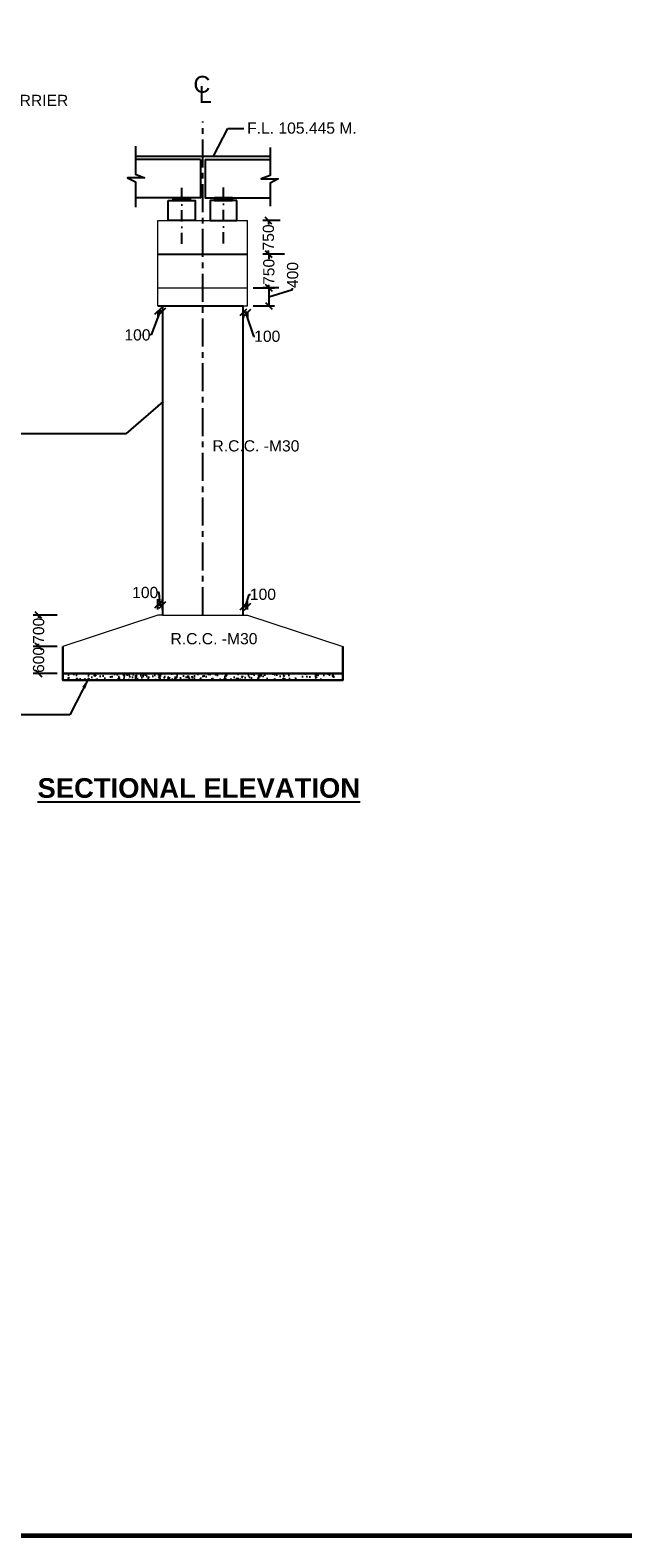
# Model space of a CAD drawing. Header units: millimetres. Extents: x 1237281 to 4354823, y 14417 to 141286.
# Tile 6 of 20: x 4172188 to 4198637, y 14417 to 81761. Entities that reach past the tile are written whole.
import ezdxf

# ---------------------------------------------------------------- set-up
doc = ezdxf.new("R2010")
doc.units = ezdxf.units.MM
doc.header["$LTSCALE"] = 1000
doc.header["$MEASUREMENT"] = 0
doc.header["$PDSIZE"] = -2
doc.linetypes.add('CENTER', pattern=[2, 1.25, -0.25, 0.25, -0.25])
doc.linetypes.add('DASHDOT', pattern=[1, 0.5, -0.25, 0, -0.25])
doc.layers.add('text', color=7, linetype='Continuous')
doc.layers.add('TITLE', color=7, linetype='Continuous', lineweight=18)
doc.styles.get("Standard").update_dxf_attribs({"font": 'arial.ttf', "height": 500})
doc.dimstyles.new('SANJAY', dxfattribs={"dimscale": 2.755, "dimtxt": 20000000001.9985, "dimasz": 42.0275, "dimexe": 15.388, "dimexo": 15.5775, "dimgap": 1.7375, "dimtad": 0, "dimtih": 1, "dimtoh": 1, "dimdec": 0, "dimzin": 0, "dimdsep": 46, "dimtxsty": 'Standard', "dimcen": 4000, "dimclrd": 3, "dimclre": 6, "dimclrt": 1, "dimadec": 0, "dimazin": 0, "dimtfac": 1, "dimtdec": 0, "dimtofl": 0, "dimtmove": 0, "dimatfit": 3, "dimfxl": 1, "dimtolj": 1, "dimtzin": 0, "dimarcsym": 0})

# ---------------------------------------------------------------- blocks, each defined once
blk = doc.blocks.new('_Oblique')
at = {"color": 0, "linetype": 'ByBlock', "lineweight": -2}
blk.add_line((-0.5, -0.5), (0.5, 0.5), dxfattribs=at)
blk = doc.blocks.new('*D110')
at = {"color": 0, "lineweight": -2, "transparency": 16777216}
for p, q in [((4183543, 71752), (4182590, 71752)), ((4183280, 70252), (4182590, 70252))]:
    blk.add_line(p, q, dxfattribs=at)
at = {"color": 7, "lineweight": -2, "transparency": 16777216}
for p, q in [((4182840, 71752), (4182840, 71543)), ((4182840, 70252), (4182840, 70384))]:
    blk.add_line(p, q, dxfattribs=at)
at = {"layer": 'Defpoints', "color": 0, "transparency": 16777216}
for p in [(4182840, 71752), (4183793, 71752), (4183530, 70252)]:
    blk.add_point(p, dxfattribs=at)
at = {"color": 7, "lineweight": -2, "transparency": 16777216, "xscale": 300, "yscale": 300, "zscale": 300}
for p, rotation in [((4182840, 71752), 90), ((4182840, 70252), 270)]:
    blk.add_blockref('_Oblique', p, dxfattribs=dict(at, rotation=rotation))
at = {"transparency": 16777216, "insert": (4182840, 70964), "char_height": 500, "attachment_point": 5, "rotation": 90}
blk.add_mtext('\\A1;750', dxfattribs=at)
blk = doc.blocks.new('*D111')
at = {"color": 0, "lineweight": -2, "transparency": 16777216}
for p, q in [((4183342, 73252), (4182571, 73252)), ((4183543, 71752), (4182571, 71752))]:
    blk.add_line(p, q, dxfattribs=at)
at = {"color": 7, "lineweight": -2, "transparency": 16777216}
for p, q in [((4182821, 73252), (4182821, 73081)), ((4182821, 71752), (4182821, 71922))]:
    blk.add_line(p, q, dxfattribs=at)
at = {"layer": 'Defpoints', "color": 0, "transparency": 16777216}
for p in [(4182821, 73252), (4183592, 73252), (4183793, 71752)]:
    blk.add_point(p, dxfattribs=at)
at = {"color": 7, "lineweight": -2, "transparency": 16777216, "xscale": 300, "yscale": 300, "zscale": 300}
for p, rotation in [((4182821, 73252), 90), ((4182821, 71752), 270)]:
    blk.add_blockref('_Oblique', p, dxfattribs=dict(at, rotation=rotation))
at = {"transparency": 16777216, "insert": (4182821, 72502), "char_height": 500, "attachment_point": 5, "rotation": 90}
blk.add_mtext('\\A1;750', dxfattribs=at)
blk = doc.blocks.new('*D140')
at = {"color": 0, "lineweight": -2, "transparency": 16777216}
for p, q in [((4182142, 70252), (4183090, 70252)), ((4182142, 69452), (4183090, 69452))]:
    blk.add_line(p, q, dxfattribs=at)
at = {"color": 7, "lineweight": -2, "transparency": 16777216}
for p, q in [((4182840, 70252), (4182840, 69452)), ((4182840, 69852), (4183901, 70170)), ((4183901, 70170), (4183901, 70230))]:
    blk.add_line(p, q, dxfattribs=at)
at = {"layer": 'Defpoints', "color": 0, "transparency": 16777216}
for p in [(4181892, 70252), (4181892, 69452), (4182840, 69452)]:
    blk.add_point(p, dxfattribs=at)
at = {"color": 7, "lineweight": -2, "transparency": 16777216, "xscale": 300, "yscale": 300, "zscale": 300}
for p, rotation in [((4182840, 70252), 90), ((4182840, 69452), 270)]:
    blk.add_blockref('_Oblique', p, dxfattribs=dict(at, rotation=rotation))
at = {"transparency": 16777216, "insert": (4183901, 70821), "char_height": 500, "attachment_point": 5, "rotation": 90}
blk.add_mtext('\\A1;400', dxfattribs=at)
blk = doc.blocks.new('*D135')
at = {"color": 0, "lineweight": -2, "transparency": 16777216}
for p, q in [((4173392, 54231), (4172315, 54231)), ((4173392, 53031), (4172315, 53031))]:
    blk.add_line(p, q, dxfattribs=at)
at = {"color": 7, "lineweight": -2, "transparency": 16777216}
for p, q in [((4172565, 54231), (4172565, 54214)), ((4172565, 53031), (4172565, 53049))]:
    blk.add_line(p, q, dxfattribs=at)
at = {"layer": 'Defpoints', "color": 0, "transparency": 16777216}
for p in [(4172565, 54231), (4173642, 54231), (4173642, 53031)]:
    blk.add_point(p, dxfattribs=at)
at = {"color": 7, "lineweight": -2, "transparency": 16777216, "xscale": 300, "yscale": 300, "zscale": 300}
for p, rotation in [((4172565, 54231), 90), ((4172565, 53031), 270)]:
    blk.add_blockref('_Oblique', p, dxfattribs=dict(at, rotation=rotation))
at = {"transparency": 16777216, "insert": (4172565, 53631), "char_height": 500, "attachment_point": 5, "rotation": 90}
blk.add_mtext('\\A1;600', dxfattribs=at)
blk = doc.blocks.new('*D136')
at = {"color": 0, "lineweight": -2, "transparency": 16777216}
for p, q in [((4173392, 55631), (4172315, 55631)), ((4173392, 54231), (4172315, 54231))]:
    blk.add_line(p, q, dxfattribs=at)
at = {"color": 7, "lineweight": -2, "transparency": 16777216}
for p, q in [((4172565, 55631), (4172565, 55511)), ((4172565, 54231), (4172565, 54352))]:
    blk.add_line(p, q, dxfattribs=at)
at = {"layer": 'Defpoints', "color": 0, "transparency": 16777216}
for p in [(4172565, 55631), (4173642, 55631), (4173642, 54231)]:
    blk.add_point(p, dxfattribs=at)
at = {"color": 7, "lineweight": -2, "transparency": 16777216, "xscale": 300, "yscale": 300, "zscale": 300}
for p, rotation in [((4172565, 55631), 90), ((4172565, 54231), 270)]:
    blk.add_blockref('_Oblique', p, dxfattribs=dict(at, rotation=rotation))
at = {"transparency": 16777216, "insert": (4172565, 54931), "char_height": 500, "attachment_point": 5, "rotation": 90}
blk.add_mtext('\\A1;700', dxfattribs=at)
blk = doc.blocks.new('*D137')
at = {"color": 7, "lineweight": -2, "transparency": 16777216}
for p, q in [((4177939, 56640), (4177879, 56640)), ((4177992, 56090), (4177939, 56640)), ((4177892, 56090), (4178092, 56090))]:
    blk.add_line(p, q, dxfattribs=at)
at = {"color": 0, "lineweight": -2, "transparency": 16777216}
for p, q in [((4177892, 55881), (4177892, 56340)), ((4178092, 55881), (4178092, 56340))]:
    blk.add_line(p, q, dxfattribs=at)
at = {"layer": 'Defpoints', "color": 0, "transparency": 16777216}
for p in [(4178092, 56090), (4177892, 55631), (4178092, 55631)]:
    blk.add_point(p, dxfattribs=at)
at = {"color": 7, "lineweight": -2, "transparency": 16777216, "xscale": 300, "yscale": 300, "zscale": 300, "rotation": 180}
blk.add_blockref('_Oblique', (4177892, 56090), dxfattribs=at)
at = {"color": 7, "lineweight": -2, "transparency": 16777216, "xscale": 300, "yscale": 300, "zscale": 300}
blk.add_blockref('_Oblique', (4178092, 56090), dxfattribs=at)
at = {"transparency": 16777216, "insert": (4177321, 56640), "char_height": 500, "attachment_point": 5}
blk.add_mtext('\\A1;100', dxfattribs=at)
blk = doc.blocks.new('*D138')
at = {"color": 0, "lineweight": -2, "transparency": 16777216}
for p, q in [((4181692, 55881), (4181692, 56260)), ((4181892, 55881), (4181892, 56260))]:
    blk.add_line(p, q, dxfattribs=at)
at = {"color": 7, "lineweight": -2, "transparency": 16777216}
for p, q in [((4181692, 56010), (4181892, 56010)), ((4181792, 56010), (4181957, 56560)), ((4181957, 56560), (4182017, 56560))]:
    blk.add_line(p, q, dxfattribs=at)
at = {"layer": 'Defpoints', "color": 0, "transparency": 16777216}
for p in [(4181892, 56010), (4181692, 55631), (4181892, 55631)]:
    blk.add_point(p, dxfattribs=at)
at = {"color": 7, "lineweight": -2, "transparency": 16777216, "xscale": 300, "yscale": 300, "zscale": 300, "rotation": 180}
blk.add_blockref('_Oblique', (4181692, 56010), dxfattribs=at)
at = {"color": 7, "lineweight": -2, "transparency": 16777216, "xscale": 300, "yscale": 300, "zscale": 300}
blk.add_blockref('_Oblique', (4181892, 56010), dxfattribs=at)
at = {"transparency": 16777216, "insert": (4182575, 56560), "char_height": 500, "attachment_point": 5}
blk.add_mtext('\\A1;100', dxfattribs=at)
blk = doc.blocks.new('*D130')
at = {"color": 7, "lineweight": -2, "transparency": 16777216}
for p, q in [((4177992, 69207), (4177594, 68146)), ((4178092, 69207), (4177892, 69207)), ((4177594, 68146), (4177534, 68146))]:
    blk.add_line(p, q, dxfattribs=at)
at = {"color": 0, "lineweight": -2, "transparency": 16777216}
for p, q in [((4177892, 69202), (4177892, 68957)), ((4178092, 69202), (4178092, 68957))]:
    blk.add_line(p, q, dxfattribs=at)
at = {"layer": 'Defpoints', "color": 0, "transparency": 16777216}
for p in [(4177892, 69452), (4178092, 69452), (4177892, 69207)]:
    blk.add_point(p, dxfattribs=at)
at = {"color": 7, "lineweight": -2, "transparency": 16777216, "xscale": 300, "yscale": 300, "zscale": 300, "rotation": 180}
blk.add_blockref('_Oblique', (4177892, 69207), dxfattribs=at)
at = {"color": 7, "lineweight": -2, "transparency": 16777216, "xscale": 300, "yscale": 300, "zscale": 300}
blk.add_blockref('_Oblique', (4178092, 69207), dxfattribs=at)
at = {"transparency": 16777216, "insert": (4176976, 68146), "char_height": 500, "attachment_point": 5}
blk.add_mtext('\\A1;100', dxfattribs=at)
blk = doc.blocks.new('*D87')
at = {"color": 0, "lineweight": -2, "transparency": 16777216}
for p, q in [((4181692, 69202), (4181692, 68897)), ((4181892, 69141), (4181892, 68897))]:
    blk.add_line(p, q, dxfattribs=at)
at = {"color": 7, "lineweight": -2, "transparency": 16777216}
for p, q in [((4181892, 69147), (4181692, 69147)), ((4181792, 69147), (4182150, 68086)), ((4182150, 68086), (4182210, 68086))]:
    blk.add_line(p, q, dxfattribs=at)
at = {"layer": 'Defpoints', "color": 0, "transparency": 16777216}
for p in [(4181692, 69452), (4181892, 69391), (4181692, 69147)]:
    blk.add_point(p, dxfattribs=at)
at = {"color": 7, "lineweight": -2, "transparency": 16777216, "xscale": 300, "yscale": 300, "zscale": 300, "rotation": 180}
blk.add_blockref('_Oblique', (4181692, 69147), dxfattribs=at)
at = {"color": 7, "lineweight": -2, "transparency": 16777216, "xscale": 300, "yscale": 300, "zscale": 300}
blk.add_blockref('_Oblique', (4181892, 69147), dxfattribs=at)
at = {"transparency": 16777216, "insert": (4182768, 68086), "char_height": 500, "attachment_point": 5}
blk.add_mtext('\\A1;100', dxfattribs=at)

msp = doc.modelspace()

# ---------------------------------------------------------------- hatches: boundary and pattern name
for points in [[(4179348.6, 74153.9), (4179348.6, 74277.7), (4178551.7, 74277.7), (4178551.7, 74153.9), (4179348.6, 74153.9)], [(4181213.2, 74153.9), (4181213.2, 74277.7), (4180416.3, 74277.7), (4180416.3, 74153.9), (4181213.2, 74153.9)]]:
    msp.add_hatch(color=256).paths.add_polyline_path(points)
at = {"layer": 'text'}
h = msp.add_hatch(dxfattribs=at)
h.set_pattern_fill('AR-CONC', scale=100, style=0)
h.set_pattern_definition([(50, (3982546.4, 301917.9), (717.2602, -62.7521), [75, -825]), (355, (3982546.4, 301917.9), (-138.7513, 752.1921), [60, -660]), (100.4514, (3982606.2, 301912.7), (578.5094, 689.4395), [63.7402, -701.1421]), (46.1842, (3982546.4, 302117.9), (1067.241, -165.519), [112.5, -1237.5]), (96.6356, (3982635.3, 302104.1), (934.6627, 974.118), [95.6103, -1051.713]), (351.1842, (3982546.4, 302117.9), (934.662, 974.1186), [90, -990]), (21, (3982646.4, 302067.9), (596.907, -402.6189), [75, -825]), (326, (3982646.4, 302067.9), (243.3153, 725.15), [60, -660]), (71.4514, (3982696.14, 302034.36), (840.2226, 322.5305), [63.7402, -701.1421]), (37.5, (3982546.4, 301917.9), (12.15986, 332.89385), [0, -652, 0, -670, 0, -662.5]), (7.5, (3982546.4, 301917.9), (263.06954, 394.4117), [0, -382, 0, -637, 0, -252.5]), (327.5, (3982323.4, 301917.9), (533.82244, -22.55487), [0, -250, 0, -780, 0, -1035]), (317.5, (3982223.4, 301917.9), (583.1862, 100.105), [0, -325, 0, -518, 0, -735])])
h.paths.add_polyline_path([(4178803.9, 53031.4), (4173803.9, 53031.4), (4173803.9, 52731.4), (4178803.9, 52731.4), (4178803.9, 53031.4)])
h.paths.add_polyline_path([(4183803.9, 53031.4), (4178803.9, 53031.4), (4178803.9, 52731.4), (4183803.9, 52731.4), (4183803.9, 53031.4)])
h = msp.add_hatch(dxfattribs=at)
h.set_pattern_fill('AR-CONC', scale=100, style=0)
h.set_pattern_definition([(50, (3392686.9, 1165015.37), (717.26018, -62.75213), [75, -825]), (355, (3392686.9, 1165015.4), (-138.75133, 752.19213), [60, -660]), (100.4514, (3392746.65, 1165010.14), (578.50938, 689.43954), [63.7402, -701.1421]), (46.1842, (3392686.9, 1165215.4), (1067.24105, -165.519), [112.5, -1237.5]), (96.6356, (3392775.8, 1165201.6), (934.6627, 974.1179), [95.6103, -1051.713]), (351.1842, (3392686.9, 1165215.4), (934.66195, 974.1186), [90, -990]), (21, (3392786.9, 1165165.37), (596.90705, -402.6189), [75, -825]), (326, (3392786.9, 1165165.4), (243.31533, 725.15005), [60, -660]), (71.4514, (3392836.6, 1165131.8), (840.22263, 322.5305), [63.7402, -701.1421]), (37.5, (3392686.88, 1165015.37), (12.159855, 332.893854), [0, -652, 0, -670, 0, -662.5]), (7.5, (3392686.88, 1165015.37), (263.06954, 394.41171), [0, -382, 0, -637, 0, -252.5]), (327.5, (3392463.88, 1165015.37), (533.822436, -22.55487), [0, -250, 0, -780, 0, -1035]), (317.5, (3392363.9, 1165015.37), (583.18617, 100.10498), [0, -325, 0, -518, 0, -735])])
h.paths.add_polyline_path([(4181036.6, 53031.4), (4176036.6, 53031.4), (4176036.6, 52731.4), (4181036.6, 52731.4), (4181036.6, 53031.4)])
h.paths.add_polyline_path([(4186036.6, 53031.4), (4181036.6, 53031.4), (4181036.6, 52731.4), (4186036.6, 52731.4), (4186036.6, 53031.4)])

# ---------------------------------------------------------------- linework, layer by layer
at = {"lineweight": 60, "const_width": 200}
msp.add_lwpolyline([(4354723.5, 14517.2), (4049102.3, 14517.2), (4049102.3, 126078.8), (4354723.5, 126078.8)], close=True, dxfattribs=at)
at = {"color": 4, "linetype": 'CENTER'}
msp.add_lwpolyline([(4179892, 55631.4), (4179892, 77685.3)], dxfattribs=at)
for points in [[(4176881.1, 76577.5), (4176881.1, 75328.3), (4177288.4, 75167.2), (4176524.7, 75167.2), (4176881.1, 74980.7), (4176881.1, 73851.4)], [(4176881.1, 76127.7), (4182903, 76127.7)], [(4182903, 76523.9), (4182903, 75274.7), (4182495.7, 75113.7), (4183259.3, 75113.7), (4182903, 74927.2), (4182903, 73894.7)], [(4179791.3, 75977.7), (4179791.3, 74277.7), (4176881.1, 74277.7)], [(4179791.3, 75977.7), (4176881.1, 75977.7)], [(4179992.8, 75977.7), (4179992.8, 74277.7), (4182903, 74277.7)], [(4179992.8, 75977.7), (4182903, 75977.7)], [(4178350.2, 74153.9), (4179550.2, 74153.9), (4179550.2, 73251.5), (4178350.2, 73251.5), (4178350.2, 74153.9)], [(4178950.2, 74153.9), (4178950.2, 74234.8), (4178797.1, 74234.8), (4178797.1, 74153.9)], [(4178950.2, 74153.9), (4178950.2, 74234.8), (4179103.2, 74234.8), (4179103.2, 74153.9)], [(4181414.8, 74153.9), (4180214.8, 74153.9), (4180214.8, 73251.5), (4181414.8, 73251.5), (4181414.8, 74153.9)], [(4180814.8, 74153.9), (4180814.8, 74234.8), (4180661.7, 74234.8), (4180661.7, 74153.9)], [(4180814.8, 74153.9), (4180814.8, 74234.8), (4180967.8, 74234.8), (4180967.8, 74153.9)], [(4177892, 71751.5), (4181892, 71751.5)], [(4177892, 69451.5), (4181692, 69451.5)], [(4178092, 69451.5), (4178092, 55631.4)], [(4181692, 55631.4), (4181692, 69451.5)], [(4181692, 69451.5), (4181692, 69451.5)]]:
    msp.add_lwpolyline(points)
for points in [[(4178551.7, 74153.9), (4179348.6, 74153.9), (4179348.6, 74277.7), (4178551.7, 74277.7)], [(4180416.3, 74153.9), (4181213.2, 74153.9), (4181213.2, 74277.7), (4180416.3, 74277.7)]]:
    msp.add_lwpolyline(points, close=True)
at = {"linetype": 'DASHDOT'}
for points in [[(4178950.2, 72212.7), (4178950.2, 74745.1)], [(4180814.8, 72231.8), (4180814.8, 74745.1)]]:
    msp.add_lwpolyline(points, dxfattribs=at)
at = {"layer": 'text'}
for points in [[(4173642, 54231.4), (4173642, 53031.4), (4186142, 53031.4), (4186142, 54231.4)], [(4186142, 54231.4), (4186142, 52731.4), (4173642, 52731.4), (4173642, 54231.4)], [(4173642, 53031.4), (4173642, 52731.4), (4186142, 52731.4), (4186142, 53031.4), (4173642, 53031.4)]]:
    msp.add_lwpolyline(points, dxfattribs=at)
at = {"layer": 'TITLE', "color": 0, "linetype": 'ByBlock'}
for p, q in [((4177892, 69451.5), (4177892, 73251.5)), ((4177892, 73251.5), (4181892, 73251.5)), ((4181892, 69451.5), (4181892, 73251.5)), ((4177892, 70251.5), (4181892, 70251.5)), ((4178092, 69451.5), (4177892, 69451.5)), ((4179892, 69451.5), (4181892, 69451.5)), ((4177892, 55631.4), (4173642, 54231.4)), ((4178092, 55631.4), (4177892, 55631.4)), ((4178092, 55631.4), (4181692, 55631.4)), ((4181692, 55631.4), (4181892, 55631.4)), ((4181892, 55631.4), (4186142, 54231.4)), ((4173642, 53031.4), (4173642, 54231.4))]:
    msp.add_line(p, q, dxfattribs=at)

# ---------------------------------------------------------------- texts
for p in [(4180322.9, 62942.2), (4178450.4, 54330.2)]:
    msp.add_text('R.C.C. -M30', height=500).set_placement(p)
at = {"insert": (4181869.7, 77636.7), "char_height": 500, "width": 6110.555, "attachment_point": 1}
msp.add_mtext('F.L. 105.445 M.', dxfattribs=at)
at = {"layer": 'text', "color": 0, "char_height": 750, "width": 552.862, "attachment_point": 1}
for s, insert in [('C', (4179473.1, 79715.8)), ('L', (4179704.7, 79261))]:
    msp.add_mtext(s, dxfattribs=dict(at, insert=insert))
at = {"layer": 'text', "char_height": 500, "attachment_point": 1}
for s, insert, width in [(' R.C.C CRASH BARRIER ', (4165856, 78872.1), 8453.958), ('{\\fArial|b1|i0|c0|p34;\\H1.75x;\\LSECTIONAL ELEVATION}', (4172515.4, 48347.9), 30953.308)]:
    msp.add_mtext(s, dxfattribs=dict(at, insert=insert, width=width))

# ---------------------------------------------------------------- dimensions: what is measured, and where the dimension line sits
for base, p1, p2, override, picture, middle in [((4182820.9, 73251.5), (4183793.5, 71751.5), (4183591.5, 73251.5), {"dimscale": 1, "dimtxt": 500, "dimasz": 300, "dimexe": 250, "dimexo": 250, "dimgap": 30, "dimtih": 0, "dimtoh": 0, "dimlfac": 0.5, "dimblk": 'Oblique', "dimcen": -1000, "dimclrd": 7, "dimclre": 0, "dimclrt": 256, "dimtmove": 1}, '*D111', (4182820.9, 72501.5)), ((4182840.5, 71751.5), (4183530.3, 70251.5), (4183793.5, 71751.5), {"dimscale": 1, "dimtxt": 500, "dimasz": 300, "dimexe": 250, "dimexo": 250, "dimgap": 30, "dimtih": 0, "dimtoh": 0, "dimlfac": 0.5, "dimblk": 'Oblique', "dimcen": -1000, "dimclrd": 7, "dimclre": 0, "dimclrt": 256, "dimtmove": 1}, '*D110', (4182840.5, 70963.6)), ((4172564.9, 54231.4), (4173642, 53031.4), (4173642, 54231.4), {"dimscale": 1, "dimtxt": 500, "dimasz": 300, "dimexe": 250, "dimexo": 250, "dimgap": 30, "dimtih": 0, "dimtoh": 0, "dimlfac": 0.5, "dimblk": 'Oblique', "dimcen": -1000, "dimclrd": 7, "dimclre": 0, "dimclrt": 256, "dimtofl": 1, "dimtmove": 1}, '*D135', (4172564.9, 53631.4))]:
    dim = msp.add_linear_dim(base=base, p1=p1, p2=p2, angle=90, dimstyle='SANJAY', override=override)
    dim.commit()
    dim.dimension.update_dxf_attribs({"geometry": picture, "text_midpoint": middle, "dimtype": 160})
for base, p1, p2, override, picture, middle in [((4182840.5, 69451.5), (4181892, 70251.5), (4181892, 69451.5), {"dimscale": 1, "dimtxt": 500, "dimasz": 300, "dimexe": 250, "dimexo": 250, "dimgap": 30, "dimtih": 0, "dimtoh": 0, "dimlfac": 0.5, "dimblk": 'Oblique', "dimcen": -1000, "dimclrd": 7, "dimclre": 0, "dimclrt": 256, "dimtmove": 1}, '*D140', (4183901.3, 70259.8)), ((4172564.9, 55631.4), (4173642, 54231.4), (4173642, 55631.4), {"dimscale": 1, "dimtxt": 500, "dimasz": 300, "dimexe": 250, "dimexo": 250, "dimgap": 30, "dimtih": 0, "dimtoh": 0, "dimlfac": 0.5, "dimblk": 'Oblique', "dimcen": -1000, "dimclrd": 7, "dimclre": 0, "dimclrt": 256, "dimtofl": 1, "dimtmove": 1}, '*D136', (4172564.9, 54931.4))]:
    dim = msp.add_linear_dim(base=base, p1=p1, p2=p2, angle=90, dimstyle='SANJAY', override=override)
    dim.commit()
    dim.dimension.update_dxf_attribs({"geometry": picture, "text_midpoint": middle})
for base, p1, p2, override, picture, middle in [((4177892, 69207), (4178092, 69451.5), (4177892, 69451.5), {"dimscale": 1, "dimtxt": 500, "dimasz": 300, "dimexe": 250, "dimexo": 250, "dimgap": 30, "dimtih": 0, "dimtoh": 0, "dimlfac": 0.5, "dimblk": 'Oblique', "dimcen": -1000, "dimclrd": 7, "dimclre": 0, "dimclrt": 256, "dimtmove": 1}, '*D130', (4177504.5, 68146.1)), ((4181692, 69146.5), (4181892, 69391.1), (4181692, 69451.5), {"dimscale": 1, "dimtxt": 500, "dimasz": 300, "dimexe": 250, "dimexo": 250, "dimgap": 30, "dimtih": 0, "dimtoh": 0, "dimlfac": 0.5, "dimblk": 'Oblique', "dimcen": -1000, "dimclrd": 7, "dimclre": 0, "dimclrt": 256, "dimtmove": 1}, '*D87', (4182239.8, 68085.7)), ((4178092, 56090), (4177892, 55631.4), (4178092, 55631.4), {"dimscale": 1, "dimtxt": 500, "dimasz": 300, "dimexe": 250, "dimexo": 250, "dimgap": 30, "dimtih": 0, "dimtoh": 0, "dimlfac": 0.5, "dimblk": 'Oblique', "dimcen": -1000, "dimclrd": 7, "dimclre": 0, "dimclrt": 256, "dimtofl": 1, "dimtmove": 1}, '*D137', (4177849.1, 56640.3))]:
    dim = msp.add_linear_dim(base=base, p1=p1, p2=p2, dimstyle='SANJAY', override=override)
    dim.commit()
    dim.dimension.update_dxf_attribs({"geometry": picture, "text_midpoint": middle, "dimtype": 160})
dim = msp.add_linear_dim(base=(4181892, 56010.1), p1=(4181692, 55631.4), p2=(4181892, 55631.4), dimstyle='SANJAY', override={"dimscale": 1, "dimtxt": 500, "dimasz": 300, "dimexe": 250, "dimexo": 250, "dimgap": 30, "dimtih": 0, "dimtoh": 0, "dimlfac": 0.5, "dimblk": 'Oblique', "dimcen": -1000, "dimclrd": 7, "dimclre": 0, "dimclrt": 256, "dimtofl": 1, "dimtmove": 1})
dim.commit()
dim.dimension.update_dxf_attribs({"geometry": '*D138', "text_midpoint": (4182047.1, 56560.3)})

# ---------------------------------------------------------------- leaders
msp.add_leader([(4180363, 76127.7), (4181011.9, 77369.2), (4181718, 77369.2)], dimstyle='SANJAY', override={"dimscale": 1, "dimtxt": 500, "dimasz": 300, "dimexe": 250, "dimexo": 250, "dimgap": 30, "dimtih": 0, "dimtoh": 0, "dimlfac": 0.5, "dimcen": -1000, "dimclrd": 7, "dimclre": 0, "dimclrt": 256})
at = {"layer": 'text'}
msp.add_leader([(4174809.8, 52830.9), (4173955.8, 51177.3), (4167391.8, 51177.3)], dimstyle='SANJAY', override={"dimscale": 1, "dimtxt": 500, "dimasz": 500, "dimexe": 250, "dimexo": 250, "dimgap": 30, "dimtad": 0, "dimtih": 0, "dimtoh": 0, "dimcen": -1000, "dimclrd": 7, "dimclre": 3, "dimclrt": 7}, dxfattribs=at)
at = {"layer": 'TITLE', "color": 0, "linetype": 'ByBlock'}
msp.add_leader([(4178120.1, 65170.7), (4176449.3, 63729.9), (4168547.3, 63729.9)], dimstyle='SANJAY', override={"dimscale": 1, "dimtxt": 500, "dimasz": 300, "dimexe": 250, "dimexo": 250, "dimgap": 30, "dimtih": 0, "dimtoh": 0, "dimcen": -1000, "dimclrd": 0, "dimclre": 3, "dimclrt": 7, "dimfxl": 240}, dxfattribs=at)

doc.saveas('drawing.dxf')
